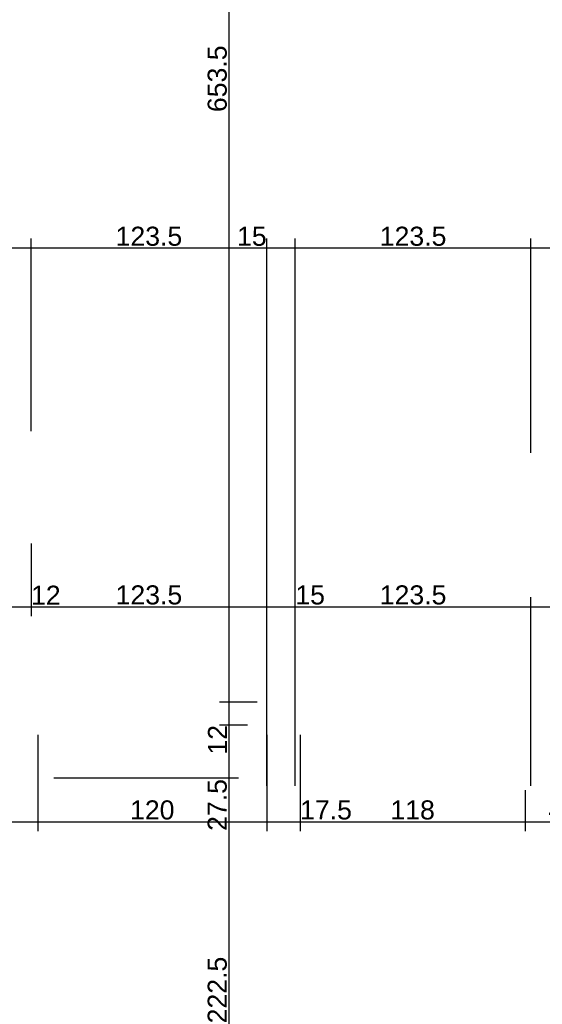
# Model space of a CAD drawing. Header units: millimetres. Extents: x 126553 to 403692, y -95821 to 38049.
# Tile 52 of 256: x 160750 to 161024, y -17840 to -17324. Entities that reach past the tile are written whole.
import ezdxf

# ---------------------------------------------------------------- set-up
doc = ezdxf.new("R2010")
doc.units = ezdxf.units.MM
doc.layers.add('11_wymiary', color=55, linetype='Continuous')
doc.layers.add('11_wymiary @ 50', color=55, linetype='Continuous')
doc.styles.add('11_RJ', font='arial.ttf')
doc.dimstyles.new('11_RJ (cc)', dxfattribs={"dimtxt": 0.2, "dimasz": 0.001, "dimexe": 0.1, "dimexo": 0.1, "dimgap": 0.02, "dimtad": 1, "dimdec": 1, "dimrnd": 0.5, "dimzin": 12, "dimdsep": 46, "dimtxsty": '11_RJ', "dimblk": 'OBLIQUE', "dimcen": 0, "dimdle": 0.01, "dimclrd": 256, "dimclre": 256, "dimclrt": 2, "dimazin": 3, "dimtfac": 1, "dimtdec": 1, "dimtofl": 0, "dimtmove": 0, "dimatfit": 3, "dimldrblk": 'DOT', "dimfxl": 1, "dimtolj": 1, "dimtzin": 13, "dimarcsym": 0})

# ---------------------------------------------------------------- blocks, each defined once
blk = doc.blocks.new('_Oblique')
at = {"color": 0, "linetype": 'ByBlock', "lineweight": -2}
blk.add_line((-0.5, -0.5), (0.5, 0.5), dxfattribs=at)
blk = doc.blocks.new('*D1671')
at = {"layer": '11_wymiary', "lineweight": -2, "transparency": 16777216}
for p, q in [((160756.37, -17598.51), (160756.37, -17636.67)), ((160744.37, -17603.49), (160744.37, -17636.67)), ((160743.87, -17631.67), (160756.37, -17631.67)), ((160756.37, -17631.67), (160771.7, -17631.67))]:
    blk.add_line(p, q, dxfattribs=at)
at = {"layer": 'Defpoints', "color": 0, "transparency": 16777216}
for p in [(160756.37, -17593.51), (160744.37, -17598.49), (160756.37, -17631.67)]:
    blk.add_point(p, dxfattribs=at)
at = {"layer": '11_wymiary', "lineweight": -2, "transparency": 16777216, "xscale": 0.05, "yscale": 0.05, "zscale": 0.05, "rotation": 180}
blk.add_blockref('_Oblique', (160744.37, -17631.67), dxfattribs=at)
at = {"layer": '11_wymiary', "lineweight": -2, "transparency": 16777216, "xscale": 0.05, "yscale": 0.05, "zscale": 0.05}
blk.add_blockref('_Oblique', (160756.37, -17631.67), dxfattribs=at)
at = {"layer": '11_wymiary', "color": 2, "transparency": 16777216, "insert": (160764.06, -17625.65), "char_height": 10, "attachment_point": 5, "style": '11_RJ'}
blk.add_mtext('\\A1;12', dxfattribs=at)
blk = doc.blocks.new('_Dot')
at = {"color": 0, "linetype": 'ByBlock', "lineweight": -2}
blk.add_line((-0.5, 0), (-1, 0), dxfattribs=at)
at = {"color": 0, "linetype": 'ByBlock', "const_width": 0.5}
blk.add_lwpolyline([(-0.25, 0, 1), (0.25, 0, 1)], format="xyb", close=True, dxfattribs=at)
blk = doc.blocks.new('*D1672')
at = {"layer": '11_wymiary', "lineweight": -2, "transparency": 16777216}
for p, q in [((160756.37, -17598.51), (160756.37, -17636.67)), ((160879.87, -17725.51), (160879.87, -17626.67)), ((160755.87, -17631.67), (160880.37, -17631.67))]:
    blk.add_line(p, q, dxfattribs=at)
at = {"layer": 'Defpoints', "color": 0, "transparency": 16777216}
for p in [(160756.37, -17593.51), (160879.87, -17631.67), (160879.87, -17730.51)]:
    blk.add_point(p, dxfattribs=at)
at = {"layer": '11_wymiary', "lineweight": -2, "transparency": 16777216, "xscale": 0.05, "yscale": 0.05, "zscale": 0.05, "rotation": 180}
blk.add_blockref('_Oblique', (160756.37, -17631.67), dxfattribs=at)
at = {"layer": '11_wymiary', "lineweight": -2, "transparency": 16777216, "xscale": 0.05, "yscale": 0.05, "zscale": 0.05}
blk.add_blockref('_Oblique', (160879.87, -17631.67), dxfattribs=at)
at = {"layer": '11_wymiary', "color": 2, "transparency": 16777216, "insert": (160818.12, -17625.56), "char_height": 10, "attachment_point": 5, "style": '11_RJ'}
blk.add_mtext('\\A1;123.5', dxfattribs=at)
blk = doc.blocks.new('*D1673')
at = {"layer": '11_wymiary', "lineweight": -2, "transparency": 16777216}
for p, q in [((160879.87, -17725.51), (160879.87, -17626.67)), ((160894.87, -17725.51), (160894.87, -17626.67)), ((160879.37, -17631.67), (160894.87, -17631.67)), ((160894.87, -17631.67), (160910.38, -17631.67))]:
    blk.add_line(p, q, dxfattribs=at)
at = {"layer": 'Defpoints', "color": 0, "transparency": 16777216}
for p in [(160894.87, -17631.67), (160879.87, -17730.51), (160894.87, -17730.51)]:
    blk.add_point(p, dxfattribs=at)
at = {"layer": '11_wymiary', "lineweight": -2, "transparency": 16777216, "xscale": 0.05, "yscale": 0.05, "zscale": 0.05, "rotation": 180}
blk.add_blockref('_Oblique', (160879.87, -17631.67), dxfattribs=at)
at = {"layer": '11_wymiary', "lineweight": -2, "transparency": 16777216, "xscale": 0.05, "yscale": 0.05, "zscale": 0.05}
blk.add_blockref('_Oblique', (160894.87, -17631.67), dxfattribs=at)
at = {"layer": '11_wymiary', "color": 2, "transparency": 16777216, "insert": (160902.65, -17625.56), "char_height": 10, "attachment_point": 5, "style": '11_RJ'}
blk.add_mtext('\\A1;15', dxfattribs=at)
blk = doc.blocks.new('*D1674')
at = {"layer": '11_wymiary', "lineweight": -2, "transparency": 16777216}
for p, q in [((160894.87, -17725.51), (160894.87, -17626.67)), ((161018.37, -17725.51), (161018.37, -17626.67)), ((160894.37, -17631.67), (161018.87, -17631.67))]:
    blk.add_line(p, q, dxfattribs=at)
at = {"layer": 'Defpoints', "color": 0, "transparency": 16777216}
for p in [(161018.37, -17631.67), (160894.87, -17730.51), (161018.37, -17730.51)]:
    blk.add_point(p, dxfattribs=at)
at = {"layer": '11_wymiary', "lineweight": -2, "transparency": 16777216, "xscale": 0.05, "yscale": 0.05, "zscale": 0.05, "rotation": 180}
blk.add_blockref('_Oblique', (160894.87, -17631.67), dxfattribs=at)
at = {"layer": '11_wymiary', "lineweight": -2, "transparency": 16777216, "xscale": 0.05, "yscale": 0.05, "zscale": 0.05}
blk.add_blockref('_Oblique', (161018.37, -17631.67), dxfattribs=at)
at = {"layer": '11_wymiary', "color": 2, "transparency": 16777216, "insert": (160956.62, -17625.56), "char_height": 10, "attachment_point": 5, "style": '11_RJ'}
blk.add_mtext('\\A1;123.5', dxfattribs=at)
blk = doc.blocks.new('*D1675')
at = {"layer": '11_wymiary', "lineweight": -2, "transparency": 16777216}
for p, q in [((161018.37, -17725.51), (161018.37, -17626.67)), ((161030.37, -17725.51), (161030.37, -17626.67)), ((161017.87, -17631.67), (161030.37, -17631.67)), ((161030.37, -17631.67), (161045.7, -17631.67))]:
    blk.add_line(p, q, dxfattribs=at)
at = {"layer": 'Defpoints', "color": 0, "transparency": 16777216}
for p in [(161030.37, -17631.67), (161018.37, -17730.51), (161030.37, -17730.51)]:
    blk.add_point(p, dxfattribs=at)
at = {"layer": '11_wymiary', "lineweight": -2, "transparency": 16777216, "xscale": 0.05, "yscale": 0.05, "zscale": 0.05, "rotation": 180}
blk.add_blockref('_Oblique', (161018.37, -17631.67), dxfattribs=at)
at = {"layer": '11_wymiary', "lineweight": -2, "transparency": 16777216, "xscale": 0.05, "yscale": 0.05, "zscale": 0.05}
blk.add_blockref('_Oblique', (161030.37, -17631.67), dxfattribs=at)
at = {"layer": '11_wymiary', "color": 2, "transparency": 16777216, "insert": (161038.06, -17625.65), "char_height": 10, "attachment_point": 5, "style": '11_RJ'}
blk.add_mtext('\\A1;12', dxfattribs=at)
blk = doc.blocks.new('*D1714')
at = {"layer": '11_wymiary', "lineweight": -2, "transparency": 16777216}
for p, q in [((160759.87, -17698.74), (160759.87, -17749.36)), ((160357.37, -17727.74), (160357.37, -17749.36)), ((160356.87, -17744.36), (160760.37, -17744.36))]:
    blk.add_line(p, q, dxfattribs=at)
at = {"layer": 'Defpoints', "color": 0, "transparency": 16777216}
for p in [(160759.87, -17693.74), (160357.37, -17722.74), (160759.87, -17744.36)]:
    blk.add_point(p, dxfattribs=at)
at = {"layer": '11_wymiary', "lineweight": -2, "transparency": 16777216, "xscale": 0.05, "yscale": 0.05, "zscale": 0.05, "rotation": 180}
blk.add_blockref('_Oblique', (160357.37, -17744.36), dxfattribs=at)
at = {"layer": '11_wymiary', "lineweight": -2, "transparency": 16777216, "xscale": 0.05, "yscale": 0.05, "zscale": 0.05}
blk.add_blockref('_Oblique', (160759.87, -17744.36), dxfattribs=at)
at = {"layer": '11_wymiary', "color": 2, "transparency": 16777216, "insert": (160558.62, -17738.25), "char_height": 10, "attachment_point": 5, "style": '11_RJ'}
blk.add_mtext('\\A1;402.5', dxfattribs=at)
blk = doc.blocks.new('*D1715')
at = {"layer": '11_wymiary', "lineweight": -2, "transparency": 16777216}
for p, q in [((160759.87, -17698.74), (160759.87, -17749.36)), ((160879.87, -17698.74), (160879.87, -17749.36)), ((160759.37, -17744.36), (160880.37, -17744.36))]:
    blk.add_line(p, q, dxfattribs=at)
at = {"layer": 'Defpoints', "color": 0, "transparency": 16777216}
for p in [(160759.87, -17693.74), (160879.87, -17693.74), (160879.87, -17744.36)]:
    blk.add_point(p, dxfattribs=at)
at = {"layer": '11_wymiary', "lineweight": -2, "transparency": 16777216, "xscale": 0.05, "yscale": 0.05, "zscale": 0.05, "rotation": 180}
blk.add_blockref('_Oblique', (160759.87, -17744.36), dxfattribs=at)
at = {"layer": '11_wymiary', "lineweight": -2, "transparency": 16777216, "xscale": 0.05, "yscale": 0.05, "zscale": 0.05}
blk.add_blockref('_Oblique', (160879.87, -17744.36), dxfattribs=at)
at = {"layer": '11_wymiary', "color": 2, "transparency": 16777216, "insert": (160819.87, -17738.25), "char_height": 10, "attachment_point": 5, "style": '11_RJ'}
blk.add_mtext('\\A1;120', dxfattribs=at)
blk = doc.blocks.new('*D788')
at = {"layer": '11_wymiary', "lineweight": -2, "transparency": 16777216}
for p, q in [((160879.87, -17698.74), (160879.87, -17749.36)), ((160897.37, -17698.74), (160897.37, -17749.36)), ((160879.37, -17744.36), (160897.37, -17744.36)), ((160897.37, -17744.36), (160924.53, -17744.36))]:
    blk.add_line(p, q, dxfattribs=at)
at = {"layer": 'Defpoints', "color": 0, "transparency": 16777216}
for p in [(160879.87, -17693.74), (160897.37, -17693.74), (160897.37, -17744.36)]:
    blk.add_point(p, dxfattribs=at)
at = {"layer": '11_wymiary', "lineweight": -2, "transparency": 16777216, "xscale": 0.05, "yscale": 0.05, "zscale": 0.05, "rotation": 180}
blk.add_blockref('_Oblique', (160879.87, -17744.36), dxfattribs=at)
at = {"layer": '11_wymiary', "lineweight": -2, "transparency": 16777216, "xscale": 0.05, "yscale": 0.05, "zscale": 0.05}
blk.add_blockref('_Oblique', (160897.37, -17744.36), dxfattribs=at)
at = {"layer": '11_wymiary', "color": 2, "transparency": 16777216, "insert": (160910.97, -17738.25), "char_height": 10, "attachment_point": 5, "style": '11_RJ'}
blk.add_mtext('\\A1;17.5', dxfattribs=at)
blk = doc.blocks.new('*D789')
at = {"layer": '11_wymiary', "lineweight": -2, "transparency": 16777216}
for p, q in [((160897.37, -17698.74), (160897.37, -17749.36)), ((161015.37, -17727.74), (161015.37, -17749.36)), ((160896.87, -17744.36), (161015.87, -17744.36))]:
    blk.add_line(p, q, dxfattribs=at)
at = {"layer": 'Defpoints', "color": 0, "transparency": 16777216}
for p in [(160897.37, -17693.74), (161015.37, -17722.74), (161015.37, -17744.36)]:
    blk.add_point(p, dxfattribs=at)
at = {"layer": '11_wymiary', "lineweight": -2, "transparency": 16777216, "xscale": 0.05, "yscale": 0.05, "zscale": 0.05, "rotation": 180}
blk.add_blockref('_Oblique', (160897.37, -17744.36), dxfattribs=at)
at = {"layer": '11_wymiary', "lineweight": -2, "transparency": 16777216, "xscale": 0.05, "yscale": 0.05, "zscale": 0.05}
blk.add_blockref('_Oblique', (161015.37, -17744.36), dxfattribs=at)
at = {"layer": '11_wymiary', "color": 2, "transparency": 16777216, "insert": (160956.37, -17738.25), "char_height": 10, "attachment_point": 5, "style": '11_RJ'}
blk.add_mtext('\\A1;118', dxfattribs=at)
blk = doc.blocks.new('*D875')
at = {"layer": '11_wymiary', "lineweight": -2, "transparency": 16777216}
for p, q in [((160874.87, -17028.24), (160855.09, -17028.24)), ((160860.09, -17027.74), (160860.09, -17682.24)), ((160874.87, -17681.74), (160855.09, -17681.74))]:
    blk.add_line(p, q, dxfattribs=at)
at = {"layer": 'Defpoints', "color": 0, "transparency": 16777216}
for p in [(160879.87, -17028.24), (160860.09, -17681.74), (160879.87, -17681.74)]:
    blk.add_point(p, dxfattribs=at)
at = {"layer": '11_wymiary', "lineweight": -2, "transparency": 16777216, "xscale": 0.05, "yscale": 0.05, "zscale": 0.05}
for p, rotation in [((160860.09, -17028.24), 90), ((160860.09, -17681.74), 270)]:
    blk.add_blockref('_Oblique', p, dxfattribs=dict(at, rotation=rotation))
at = {"layer": '11_wymiary', "color": 2, "transparency": 16777216, "insert": (160853.98, -17354.99), "char_height": 10, "attachment_point": 5, "rotation": 90, "style": '11_RJ'}
blk.add_mtext('\\A1;653.5', dxfattribs=at)
blk = doc.blocks.new('*D876')
at = {"layer": '11_wymiary', "lineweight": -2, "transparency": 16777216}
for p, q in [((160872.37, -17681.74), (160855.09, -17681.74)), ((160860.09, -17681.24), (160860.09, -17693.74)), ((160869.87, -17693.74), (160855.09, -17693.74)), ((160860.09, -17693.74), (160860.09, -17709.07))]:
    blk.add_line(p, q, dxfattribs=at)
at = {"layer": 'Defpoints', "color": 0, "transparency": 16777216}
for p in [(160877.37, -17681.74), (160860.09, -17693.74), (160874.87, -17693.74)]:
    blk.add_point(p, dxfattribs=at)
at = {"layer": '11_wymiary', "lineweight": -2, "transparency": 16777216, "xscale": 0.05, "yscale": 0.05, "zscale": 0.05}
for p, rotation in [((160860.09, -17681.74), 90), ((160860.09, -17693.74), 270)]:
    blk.add_blockref('_Oblique', p, dxfattribs=dict(at, rotation=rotation))
at = {"layer": '11_wymiary', "color": 2, "transparency": 16777216, "insert": (160854.07, -17701.43), "char_height": 10, "attachment_point": 5, "rotation": 90, "style": '11_RJ'}
blk.add_mtext('\\A1;12', dxfattribs=at)
blk = doc.blocks.new('*D877')
at = {"layer": '11_wymiary', "lineweight": -2, "transparency": 16777216}
for p, q in [((160869.87, -17693.74), (160855.09, -17693.74)), ((160860.09, -17693.24), (160860.09, -17721.42)), ((160768.31, -17721.42), (160865.09, -17721.42)), ((160860.09, -17721.42), (160860.09, -17749.69))]:
    blk.add_line(p, q, dxfattribs=at)
at = {"layer": 'Defpoints', "color": 0, "transparency": 16777216}
for p in [(160874.87, -17693.74), (160763.31, -17721.42), (160860.09, -17721.42)]:
    blk.add_point(p, dxfattribs=at)
at = {"layer": '11_wymiary', "lineweight": -2, "transparency": 16777216, "xscale": 0.05, "yscale": 0.05, "zscale": 0.05}
for p, rotation in [((160860.09, -17693.74), 90), ((160860.09, -17721.42), 270)]:
    blk.add_blockref('_Oblique', p, dxfattribs=dict(at, rotation=rotation))
at = {"layer": '11_wymiary', "color": 2, "transparency": 16777216, "insert": (160853.99, -17735.58), "char_height": 10, "attachment_point": 5, "rotation": 90, "style": '11_RJ'}
blk.add_mtext('\\A1;27.5', dxfattribs=at)
blk = doc.blocks.new('*D878')
at = {"layer": '11_wymiary', "lineweight": -2, "transparency": 16777216}
for p, q in [((160768.31, -17721.42), (160865.09, -17721.42)), ((160860.09, -17720.92), (160860.09, -17944.24)), ((160768.37, -17943.74), (160865.09, -17943.74))]:
    blk.add_line(p, q, dxfattribs=at)
at = {"layer": 'Defpoints', "color": 0, "transparency": 16777216}
for p in [(160763.31, -17721.42), (160763.37, -17943.74), (160860.09, -17943.74)]:
    blk.add_point(p, dxfattribs=at)
at = {"layer": '11_wymiary', "lineweight": -2, "transparency": 16777216, "xscale": 0.05, "yscale": 0.05, "zscale": 0.05}
for p, rotation in [((160860.09, -17721.42), 90), ((160860.09, -17943.74), 270)]:
    blk.add_blockref('_Oblique', p, dxfattribs=dict(at, rotation=rotation))
at = {"layer": '11_wymiary', "color": 2, "transparency": 16777216, "insert": (160853.99, -17832.58), "char_height": 10, "attachment_point": 5, "rotation": 90, "style": '11_RJ'}
blk.add_mtext('\\A1;222.5', dxfattribs=at)
blk = doc.blocks.new('*D1134')
at = {"layer": '11_wymiary', "lineweight": -2, "transparency": 16777216}
for p, q in [((161018.37, -17551.02), (161018.37, -17438.7)), ((161114.37, -17455.02), (161114.37, -17438.7)), ((161114.87, -17443.7), (161017.87, -17443.7))]:
    blk.add_line(p, q, dxfattribs=at)
at = {"layer": 'Defpoints', "color": 0, "transparency": 16777216}
for p in [(161018.37, -17443.7), (161114.37, -17460.02), (161018.37, -17556.02)]:
    blk.add_point(p, dxfattribs=at)
at = {"layer": '11_wymiary', "lineweight": -2, "transparency": 16777216, "xscale": 0.05, "yscale": 0.05, "zscale": 0.05, "rotation": 180}
blk.add_blockref('_Oblique', (161018.37, -17443.7), dxfattribs=at)
at = {"layer": '11_wymiary', "lineweight": -2, "transparency": 16777216, "xscale": 0.05, "yscale": 0.05, "zscale": 0.05}
blk.add_blockref('_Oblique', (161114.37, -17443.7), dxfattribs=at)
at = {"layer": '11_wymiary', "color": 2, "transparency": 16777216, "insert": (161066.37, -17437.59), "char_height": 10, "attachment_point": 5, "style": '11_RJ'}
blk.add_mtext('\\A1;96', dxfattribs=at)
blk = doc.blocks.new('*D1135')
at = {"layer": '11_wymiary', "lineweight": -2, "transparency": 16777216}
for p, q in [((160894.87, -17676.74), (160894.87, -17438.7)), ((161018.37, -17551.02), (161018.37, -17438.7)), ((161018.87, -17443.7), (160894.37, -17443.7))]:
    blk.add_line(p, q, dxfattribs=at)
at = {"layer": 'Defpoints', "color": 0, "transparency": 16777216}
for p in [(160894.87, -17443.7), (161018.37, -17556.02), (160894.87, -17681.74)]:
    blk.add_point(p, dxfattribs=at)
at = {"layer": '11_wymiary', "lineweight": -2, "transparency": 16777216, "xscale": 0.05, "yscale": 0.05, "zscale": 0.05, "rotation": 180}
blk.add_blockref('_Oblique', (160894.87, -17443.7), dxfattribs=at)
at = {"layer": '11_wymiary', "lineweight": -2, "transparency": 16777216, "xscale": 0.05, "yscale": 0.05, "zscale": 0.05}
blk.add_blockref('_Oblique', (161018.37, -17443.7), dxfattribs=at)
at = {"layer": '11_wymiary', "color": 2, "transparency": 16777216, "insert": (160956.62, -17437.59), "char_height": 10, "attachment_point": 5, "style": '11_RJ'}
blk.add_mtext('\\A1;123.5', dxfattribs=at)
blk = doc.blocks.new('*D1136')
at = {"layer": '11_wymiary', "lineweight": -2, "transparency": 16777216}
for p, q in [((160879.87, -17676.74), (160879.87, -17438.7)), ((160894.87, -17676.74), (160894.87, -17438.7)), ((160879.87, -17443.7), (160864.36, -17443.7)), ((160895.37, -17443.7), (160879.87, -17443.7))]:
    blk.add_line(p, q, dxfattribs=at)
at = {"layer": 'Defpoints', "color": 0, "transparency": 16777216}
for p in [(160879.87, -17443.7), (160879.87, -17681.74), (160894.87, -17681.74)]:
    blk.add_point(p, dxfattribs=at)
at = {"layer": '11_wymiary', "lineweight": -2, "transparency": 16777216, "xscale": 0.05, "yscale": 0.05, "zscale": 0.05, "rotation": 180}
blk.add_blockref('_Oblique', (160879.87, -17443.7), dxfattribs=at)
at = {"layer": '11_wymiary', "lineweight": -2, "transparency": 16777216, "xscale": 0.05, "yscale": 0.05, "zscale": 0.05}
blk.add_blockref('_Oblique', (160894.87, -17443.7), dxfattribs=at)
at = {"layer": '11_wymiary', "color": 2, "transparency": 16777216, "insert": (160872.09, -17437.59), "char_height": 10, "attachment_point": 5, "style": '11_RJ'}
blk.add_mtext('\\A1;15', dxfattribs=at)
blk = doc.blocks.new('*D1137')
at = {"layer": '11_wymiary', "lineweight": -2, "transparency": 16777216}
for p, q in [((160756.37, -17539.74), (160756.37, -17438.7)), ((160879.87, -17676.74), (160879.87, -17438.7)), ((160880.37, -17443.7), (160755.87, -17443.7))]:
    blk.add_line(p, q, dxfattribs=at)
at = {"layer": 'Defpoints', "color": 0, "transparency": 16777216}
for p in [(160756.37, -17443.7), (160756.37, -17544.74), (160879.87, -17681.74)]:
    blk.add_point(p, dxfattribs=at)
at = {"layer": '11_wymiary', "lineweight": -2, "transparency": 16777216, "xscale": 0.05, "yscale": 0.05, "zscale": 0.05, "rotation": 180}
blk.add_blockref('_Oblique', (160756.37, -17443.7), dxfattribs=at)
at = {"layer": '11_wymiary', "lineweight": -2, "transparency": 16777216, "xscale": 0.05, "yscale": 0.05, "zscale": 0.05}
blk.add_blockref('_Oblique', (160879.87, -17443.7), dxfattribs=at)
at = {"layer": '11_wymiary', "color": 2, "transparency": 16777216, "insert": (160818.12, -17437.59), "char_height": 10, "attachment_point": 5, "style": '11_RJ'}
blk.add_mtext('\\A1;123.5', dxfattribs=at)
blk = doc.blocks.new('*D1138')
at = {"layer": '11_wymiary', "lineweight": -2, "transparency": 16777216}
for p, q in [((160658.59, -17444.71), (160658.59, -17438.7)), ((160756.37, -17539.74), (160756.37, -17438.7)), ((160756.87, -17443.7), (160658.09, -17443.7))]:
    blk.add_line(p, q, dxfattribs=at)
at = {"layer": 'Defpoints', "color": 0, "transparency": 16777216}
for p in [(160658.59, -17443.7), (160658.59, -17449.71), (160756.37, -17544.74)]:
    blk.add_point(p, dxfattribs=at)
at = {"layer": '11_wymiary', "lineweight": -2, "transparency": 16777216, "xscale": 0.05, "yscale": 0.05, "zscale": 0.05, "rotation": 180}
blk.add_blockref('_Oblique', (160658.59, -17443.7), dxfattribs=at)
at = {"layer": '11_wymiary', "lineweight": -2, "transparency": 16777216, "xscale": 0.05, "yscale": 0.05, "zscale": 0.05}
blk.add_blockref('_Oblique', (160756.37, -17443.7), dxfattribs=at)
at = {"layer": '11_wymiary', "color": 2, "transparency": 16777216, "insert": (160707.48, -17437.59), "char_height": 10, "attachment_point": 5, "style": '11_RJ'}
blk.add_mtext('\\A1;98', dxfattribs=at)
blk = doc.blocks.new('*D1154')
at = {"layer": '11_wymiary', "lineweight": -2, "transparency": 16777216}
blk.add_line((161014.87, -17744.36), (161055.87, -17744.36), dxfattribs=at)
at = {"layer": 'Defpoints', "color": 0, "transparency": 16777216}
for p in [(161015.37, -17744.36), (161055.37, -17744.36), (161055.37, -17744.36)]:
    blk.add_point(p, dxfattribs=at)
at = {"layer": '11_wymiary', "lineweight": -2, "transparency": 16777216, "xscale": 0.05, "yscale": 0.05, "zscale": 0.05, "rotation": 180}
blk.add_blockref('_Oblique', (161015.37, -17744.36), dxfattribs=at)
at = {"layer": '11_wymiary', "lineweight": -2, "transparency": 16777216, "xscale": 0.05, "yscale": 0.05, "zscale": 0.05}
blk.add_blockref('_Oblique', (161055.37, -17744.36), dxfattribs=at)
at = {"layer": '11_wymiary', "color": 2, "transparency": 16777216, "insert": (161035.37, -17738.25), "char_height": 10, "attachment_point": 5, "style": '11_RJ'}
blk.add_mtext('\\A1;40', dxfattribs=at)

msp = doc.modelspace()

# ---------------------------------------------------------------- dimensions: what is measured, and where the dimension line sits
at = {"layer": '11_wymiary @ 50'}
for base, p1, p2, picture, middle in [((160860.0934, -17681.74344), (160879.86721, -17028.24344), (160879.86721, -17681.74344), '*D875', (160853.98426, -17354.99344)), ((160860.0934, -17693.74344), (160877.36721, -17681.74344), (160874.86721, -17693.74344), '*D876', (160854.07293, -17701.43396)), ((160860.0934, -17721.42009), (160874.86721, -17693.74344), (160763.30647, -17721.42009), '*D877', (160853.98767, -17735.5806)), ((160860.0934, -17943.74344), (160763.30647, -17721.42009), (160763.36721, -17943.74344), '*D878', (160853.98767, -17832.58176))]:
    dim = msp.add_linear_dim(base=base, p1=p1, p2=p2, angle=90, dimstyle='11_RJ (cc)', override={"dimscale": 50, "dimtix": 0, "dimtofl": 0, "dimtmove": 0, "dimatfit": 3}, dxfattribs=at)
    dim.commit()
    dim.dimension.update_dxf_attribs({"geometry": picture, "text_midpoint": middle})
for base, p1, p2, picture, middle in [((160658.59358, -17443.69923), (160756.36721, -17544.74344), (160658.59358, -17449.71281), '*D1138', (160707.4804, -17437.5935)), ((160756.36721, -17443.69923), (160879.86721, -17681.74344), (160756.36721, -17544.74344), '*D1137', (160818.11721, -17437.59008)), ((160879.86721, -17443.69923), (160894.86721, -17681.74344), (160879.86721, -17681.74344), '*D1136', (160872.08802, -17437.5935)), ((160894.86721, -17443.69923), (161018.36721, -17556.01979), (160894.86721, -17681.74344), '*D1135', (160956.61721, -17437.59008)), ((161018.36721, -17443.69923), (161114.36721, -17460.01979), (161018.36721, -17556.01979), '*D1134', (161066.36721, -17437.5935)), ((160756.36721, -17631.66573), (160744.36721, -17598.48509), (160756.36721, -17593.51453), '*D1671', (160764.05773, -17625.64527)), ((160879.86721, -17631.66573), (160756.36721, -17593.51453), (160879.86721, -17730.51453), '*D1672', (160818.11721, -17625.55659)), ((160894.86721, -17631.66573), (160879.86721, -17730.51453), (160894.86721, -17730.51453), '*D1673', (160902.64641, -17625.56)), ((161018.36721, -17631.66573), (160894.86721, -17730.51453), (161018.36721, -17730.51453), '*D1674', (160956.61721, -17625.55659)), ((161030.36721, -17631.66573), (161018.36721, -17730.51453), (161030.36721, -17730.51453), '*D1675', (161038.05773, -17625.64527)), ((160759.86721, -17744.35708), (160357.36721, -17722.74344), (160759.86721, -17693.74344), '*D1714', (160558.61721, -17738.25135)), ((160879.86721, -17744.35708), (160759.86721, -17693.74344), (160879.86721, -17693.74344), '*D1715', (160819.86721, -17738.25135)), ((160897.36721, -17744.35708), (160879.86721, -17693.74344), (160897.36721, -17693.74344), '*D788', (160910.97178, -17738.25135)), ((161015.36721, -17744.35708), (160897.36721, -17693.74344), (161015.36721, -17722.74344), '*D789', (160956.36721, -17738.25135)), ((161055.36721, -17744.35708), (161015.36721, -17744.35708), (161055.36721, -17744.35708), '*D1154', (161035.36721, -17738.25135))]:
    dim = msp.add_linear_dim(base=base, p1=p1, p2=p2, dimstyle='11_RJ (cc)', override={"dimscale": 50, "dimtix": 0, "dimtofl": 0, "dimtmove": 0, "dimatfit": 3}, dxfattribs=at)
    dim.commit()
    dim.dimension.update_dxf_attribs({"geometry": picture, "text_midpoint": middle})

doc.saveas('drawing.dxf')
